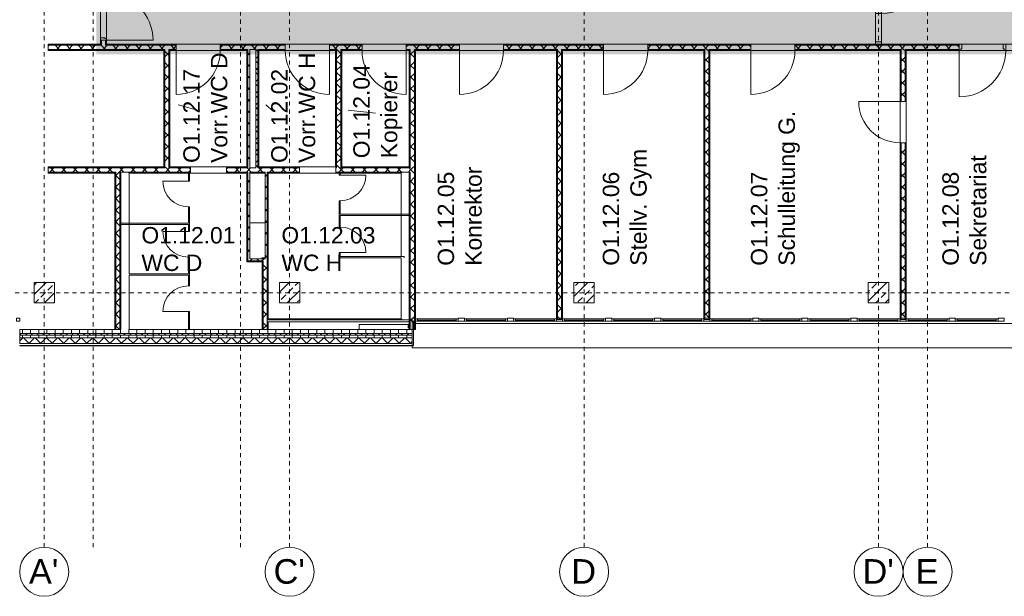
# Model space of a CAD drawing. Header units: metres. Extents: x -52 to 123, y -78 to 33.
# Tile 11 of 114: x 27 to 51, y -65 to -51. Entities that reach past the tile are written whole.
import ezdxf

# ---------------------------------------------------------------- set-up
doc = ezdxf.new("R2010")
doc.units = ezdxf.units.M
doc.linetypes.add('Rasterlinie', pattern=[0.019, 0.01, -0.003, 0.003, -0.003])
doc.linetypes.add('Über Schnittebene 1', pattern=[0.001, 0, -0.001])
for name, color, linetype, lineweight in [('A_Detailelemente', 7, 'Continuous', 9), ('A_Fassadenelemente', 7, 'Continuous', 9), ('A_Fassadenpfosten', 7, 'Continuous', 9), ('A_Fenster', 7, 'Continuous', 9), ('A_Geschossdecken', 7, 'Continuous', 9), ('A_Linien_Ausserhalb des Bereichs', 7, 'Continuous', 9), ('A_Raster', 7, 'Continuous', 9), ('A_Räume_Beschriftung', 7, 'Continuous', 9), ('A_Tragwerksstützen_Stahlbeton', 7, 'Continuous', 9), ('A_Türen', 7, 'Continuous', 9), ('A_Türen_Rahmen', 7, 'Continuous', 9), ('A_Wände', 7, 'Continuous', 9), ('A_Wände_Schraffur', 7, 'Continuous', 18)]:
    doc.layers.add(name, color=color, linetype=linetype, lineweight=lineweight)
doc.styles.add('Arial', font='arial.ttf', dxfattribs={"height": 0.6})
doc.styles.add('Arial_B', font='txt', dxfattribs={"height": 0.4})
pattern_1 = [(45, (1.421, 2.104), (-0.2283955, 0.2283955), []), (45, (1.649, 2.104), (-0.2283955, 0.2283955), [0.161, -0.081])]
pattern_2 = [(0, (1.421, 2.104), (0, 0.2), []), (90, (1.421, 2.104), (-0.2, 0), [])]
pattern_3 = [(45, (1.421, 2.104), (-0.14142136, 0.14142136), []), (135, (1.421, 2.104), (-0.14142136, -0.14142136), [])]

# ---------------------------------------------------------------- blocks, each defined once
blk = doc.blocks.new('Pfosten rechteckig - 75x75_Recht-1433897-BS_Übersicht_O1_BRANDSCHUTZ')
at = {"layer": 'A_Fassadenpfosten'}
for p, q in [((0, 0.06), (-0.075, 0.06)), ((-0.075, 0.06), (-0.075, -0.015)), ((0, 0.06), (0, -0.015)), ((-0.075, -0.015), (0, -0.015))]:
    blk.add_line(p, q, dxfattribs=at)
blk = doc.blocks.new('GSH_Fassade_Fenster_1flg - GSH_Fassade_Fenster_1flg-5999952-BS_Übersicht_O1_BRANDSCHUTZ')
at = {"layer": 'A_Fassadenelemente'}
for p, q in [((-0.525, 0.015), (-0.475, 0.015)), ((-0.525, -0.045), (-0.525, 0.015)), ((-0.475, 0.015), (0.475, 0.015)), ((-0.475, -0.045), (-0.475, 0.015)), ((0.525, 0.015), (0.475, 0.015)), ((0.475, -0.045), (0.475, 0.015)), ((0.525, -0.045), (0.525, 0.015)), ((-0.525, -0.045), (-0.475, -0.045)), ((0.475, -0.015), (-0.475, -0.015)), ((0.475, -0.045), (-0.475, -0.045)), ((0.525, -0.045), (0.475, -0.045))]:
    blk.add_line(p, q, dxfattribs=at)
blk = doc.blocks.new('Pfosten rechteckig - 150x75-1310572-BS_Übersicht_O1_BRANDSCHUTZ')
at = {"layer": 'A_Fassadenpfosten'}
for p, q in [((0.075, 0.06), (-0.075, 0.06)), ((-0.075, 0.06), (-0.075, -0.015)), ((0.075, 0.06), (0.075, -0.015)), ((-0.075, -0.015), (0.075, -0.015))]:
    blk.add_line(p, q, dxfattribs=at)
blk = doc.blocks.new('Pfosten rechteckig - 75x75_Links-2722237-BS_Übersicht_O1_BRANDSCHUTZ')
at = {"layer": 'A_Fassadenpfosten'}
for p, q in [((0, 0.06), (-0.075, 0.06)), ((-0.075, 0.06), (-0.075, -0.015)), ((0, 0.06), (0, -0.015)), ((-0.075, -0.015), (0, -0.015))]:
    blk.add_line(p, q, dxfattribs=at)
blk = doc.blocks.new('GSH_Fassade_Fenster_1flg - GSH_Fassade_Fenster_1flg-5999990-BS_Übersicht_O1_BRANDSCHUTZ')
at = {"layer": 'A_Fassadenelemente'}
for p, q in [((-0.525, 0.015), (-0.475, 0.015)), ((-0.525, -0.045), (-0.525, 0.015)), ((-0.475, 0.015), (0.475, 0.015)), ((-0.475, -0.045), (-0.475, 0.015)), ((0.525, 0.015), (0.475, 0.015)), ((0.475, -0.045), (0.475, 0.015)), ((0.525, -0.045), (0.525, 0.015)), ((-0.525, -0.045), (-0.475, -0.045)), ((0.475, -0.015), (-0.475, -0.015)), ((0.475, -0.045), (-0.475, -0.045)), ((0.525, -0.045), (0.475, -0.045))]:
    blk.add_line(p, q, dxfattribs=at)
blk = doc.blocks.new('GSH_Tuer_I_1flg_SZ_OL_SL - 1800_1135x3000_2135_Voll-6395427-BS_Übersicht_O1_BRANDSCHUTZ')
at = {"layer": 'A_Türen'}
for p, q in [((0.9, 1.224), (0.9, 0.089)), ((-0.235, 0.089), (-0.9, 0.089))]:
    blk.add_line(p, q, dxfattribs=at)
at = {"layer": 'A_Türen', "linetype": 'Über Schnittebene 1'}
for p, q in [((-0.9, 0.089), (0.9, 0.089)), ((0.9, -0.061), (-0.9, -0.061))]:
    blk.add_line(p, q, dxfattribs=at)
at = {"layer": 'A_Türen'}
blk.add_arc((0.9, 0.089), 1.135, 90, 180, dxfattribs=at)
at = {"layer": 'A_Türen_Rahmen'}
for p, q in [((-0.84, 0.089), (-0.9, 0.089)), ((-0.84, -0.061), (-0.84, 0.089)), ((-0.235, 0.089), (-0.84, 0.089)), ((-0.195, 0.089), (-0.235, 0.089)), ((-0.235, 0.089), (-0.235, -0.061)), ((-0.195, 0.049), (-0.195, 0.089)), ((-0.175, 0.049), (-0.195, 0.049)), ((-0.175, -0.061), (-0.175, 0.049)), ((0.86, 0.049), (0.84, 0.049)), ((0.84, 0.049), (0.84, -0.061)), ((0.9, 0.089), (0.86, 0.089)), ((0.86, 0.089), (0.86, 0.049)), ((-0.9, -0.061), (-0.84, -0.061)), ((-0.84, -0.061), (-0.235, -0.061)), ((-0.235, -0.061), (-0.175, -0.061)), ((0.84, -0.061), (0.9, -0.061))]:
    blk.add_line(p, q, dxfattribs=at)
blk = doc.blocks.new('GSH_Tuer_I_1flg_SZ_OL_SL - 1800_1135x3000_2135_Voll-6395260-BS_Übersicht_O1_BRANDSCHUTZ')
at = {"layer": 'A_Türen'}
for p, q in [((0.9, 1.224), (0.9, 0.089)), ((-0.235, 0.089), (-0.9, 0.089))]:
    blk.add_line(p, q, dxfattribs=at)
at = {"layer": 'A_Türen', "linetype": 'Über Schnittebene 1'}
for p, q in [((-0.9, 0.089), (0.9, 0.089)), ((0.9, -0.061), (-0.9, -0.061))]:
    blk.add_line(p, q, dxfattribs=at)
at = {"layer": 'A_Türen'}
blk.add_arc((0.9, 0.089), 1.135, 90, 180, dxfattribs=at)
at = {"layer": 'A_Türen_Rahmen'}
for p, q in [((-0.84, 0.089), (-0.9, 0.089)), ((-0.84, -0.061), (-0.84, 0.089)), ((-0.235, 0.089), (-0.84, 0.089)), ((-0.195, 0.089), (-0.235, 0.089)), ((-0.235, 0.089), (-0.235, -0.061)), ((-0.195, 0.049), (-0.195, 0.089)), ((-0.175, 0.049), (-0.195, 0.049)), ((-0.175, -0.061), (-0.175, 0.049)), ((0.86, 0.049), (0.84, 0.049)), ((0.84, 0.049), (0.84, -0.061)), ((0.9, 0.089), (0.86, 0.089)), ((0.86, 0.089), (0.86, 0.049)), ((-0.9, -0.061), (-0.84, -0.061)), ((-0.84, -0.061), (-0.235, -0.061)), ((-0.235, -0.061), (-0.175, -0.061)), ((0.84, -0.061), (0.9, -0.061))]:
    blk.add_line(p, q, dxfattribs=at)
blk = doc.blocks.new('GSH_Tuer_I_1flg_SZ_OL - 1080x3000_2135_Voll-6395013-BS_Übersicht_O1_BRANDSCHUTZ')
at = {"layer": 'A_Türen'}
blk.add_line((0.54, 1.169), (0.54, 0.089), dxfattribs=at)
at = {"layer": 'A_Türen', "linetype": 'Über Schnittebene 1'}
for p, q in [((-0.54, 0.089), (0.54, 0.089)), ((-0.54, -0.061), (0.48, -0.061))]:
    blk.add_line(p, q, dxfattribs=at)
at = {"layer": 'A_Türen'}
blk.add_arc((0.54, 0.089), 1.08, 90, 180, dxfattribs=at)
blk = doc.blocks.new('GSH_Tuer_I_1flg_SZ_OL - 1080x3000_2135_Voll-6395009-BS_Übersicht_O1_BRANDSCHUTZ')
at = {"layer": 'A_Türen', "linetype": 'Über Schnittebene 1'}
for p, q in [((-0.54, 0.061), (0.48, 0.061)), ((-0.54, -0.089), (0.54, -0.089))]:
    blk.add_line(p, q, dxfattribs=at)
at = {"layer": 'A_Türen'}
blk.add_line((0.54, -1.169), (0.54, -0.089), dxfattribs=at)
blk.add_arc((0.54, -0.089), 1.08, 180, 270, dxfattribs=at)
blk = doc.blocks.new('GSH_Tuer_I_1flg_SZ - 1010x2135_Voll-4209508-BS_Übersicht_O1_BRANDSCHUTZ')
at = {"layer": 'A_Türen'}
blk.add_line((0.505, 1.099), (0.505, 0.089), dxfattribs=at)
at = {"layer": 'A_Türen', "linetype": 'Über Schnittebene 1'}
for p, q in [((-0.505, 0.089), (0.505, 0.089)), ((-0.505, -0.061), (0.505, -0.061))]:
    blk.add_line(p, q, dxfattribs=at)
at = {"layer": 'A_Türen'}
blk.add_arc((0.505, 0.089), 1.01, 90, 180, dxfattribs=at)
blk = doc.blocks.new('GSH_Tuer_I_1flg_SZ_OL_SL - 2075_1320x3010_2135_Voll-6392379-BS_Übersicht_O1_BRANDSCHUTZ')
at = {"layer": 'A_Türen', "linetype": 'Über Schnittebene 1'}
for p, q in [((1.037, 0.061), (-1.038, 0.061)), ((-1.038, -0.089), (1.037, -0.089))]:
    blk.add_line(p, q, dxfattribs=at)
at = {"layer": 'A_Türen'}
for p, q in [((-0.283, -0.089), (-1.038, -0.089)), ((1.037, -1.409), (1.037, -0.089))]:
    blk.add_line(p, q, dxfattribs=at)
blk.add_arc((1.037, -0.089), 1.32, 180, 270, dxfattribs=at)
at = {"layer": 'A_Türen_Rahmen'}
for p, q in [((-1.038, 0.061), (-0.978, 0.061)), ((-0.978, 0.061), (-0.978, -0.089)), ((-0.978, 0.061), (-0.283, 0.061)), ((-0.283, 0.061), (-0.223, 0.061)), ((-0.283, -0.089), (-0.283, 0.061)), ((-0.223, 0.061), (-0.223, -0.049)), ((0.977, 0.061), (1.037, 0.061)), ((0.977, -0.049), (0.977, 0.061)), ((-0.978, -0.089), (-1.038, -0.089)), ((-0.283, -0.089), (-0.978, -0.089)), ((-0.243, -0.089), (-0.283, -0.089)), ((-0.243, -0.049), (-0.243, -0.089)), ((-0.223, -0.049), (-0.243, -0.049)), ((0.997, -0.049), (0.977, -0.049)), ((0.997, -0.089), (0.997, -0.049)), ((1.037, -0.089), (0.997, -0.089))]:
    blk.add_line(p, q, dxfattribs=at)
blk = doc.blocks.new('IPRO_Tuer_I_WC - 625x2000-3642981-BS_Übersicht_O1_BRANDSCHUTZ')
at = {"layer": 'A_Türen'}
blk.add_line((0.312, 0.029), (0.312, 0.654), dxfattribs=at)
blk.add_arc((0.312, 0.029), 0.625, 90, 180, dxfattribs=at)
blk = doc.blocks.new('IPRO_Tuer_I_WC - 625x2000-3642983-BS_Übersicht_O1_BRANDSCHUTZ')
at = {"layer": 'A_Türen'}
blk.add_line((0.312, -0.029), (0.312, -0.654), dxfattribs=at)
blk.add_arc((0.312, -0.029), 0.625, 180, 270, dxfattribs=at)
blk = doc.blocks.new('IPRO_Tueroeffnung - 885x2135-4139940-BS_Übersicht_O1_BRANDSCHUTZ')
at = {"layer": 'A_Türen', "linetype": 'Über Schnittebene 1'}
for p, q in [((-0.443, 0.089), (0.442, 0.089)), ((0.442, -0.061), (-0.443, -0.061))]:
    blk.add_line(p, q, dxfattribs=at)
blk = doc.blocks.new('Systemelement - GSH_Fassadenelement_169-169-169-6671684-BS_Übersicht_O1_BRANDSCHUTZ')
at = {"layer": 'A_Fassadenelemente'}
for p, q in [((-0.6, 0.06), (0.6, 0.06)), ((-0.6, 0.052), (-0.6, 0.06)), ((0.6, 0.052), (-0.6, 0.052)), ((0.6, 0.052), (0.6, 0.06))]:
    blk.add_line(p, q, dxfattribs=at)
blk = doc.blocks.new('Fensterbank1 - Fensterbank-6073046-BS_Übersicht_O1_BRANDSCHUTZ')
at = {"layer": 'A_Fenster'}
for p, q in [((74.126, -58.648), (37.031, -58.648)), ((36.956, -59.237), (36.956, -59.197)), ((36.956, -59.241), (36.956, -59.237)), ((36.956, -59.241), (74.156, -59.241))]:
    blk.add_line(p, q, dxfattribs=at)
blk = doc.blocks.new('Metal_Verkleidung - Metal_Verkleidung-6154593-BS_Übersicht_O1_BRANDSCHUTZ')
at = {"layer": 'A_Wände', "lineweight": 18}
for p, q in [((36.956, -59.197), (36.956, -58.597)), ((36.956, -58.597), (36.986, -58.597)), ((36.986, -58.597), (36.986, -59.197)), ((36.956, -59.197), (36.986, -59.197))]:
    blk.add_line(p, q, dxfattribs=at)
blk = doc.blocks.new('Raster - 3_0mm_mit Kreis-376402-BS_Übersicht_O1_BRANDSCHUTZ')
at = {"layer": 'A_Raster'}
blk.add_circle((0, 0), 0.003, dxfattribs=at)

msp = doc.modelspace()

# ---------------------------------------------------------------- hatches: boundary and pattern name
at = {"layer": 'A_Detailelemente', "true_color": 0xebdb14}
msp.add_hatch(color=40, dxfattribs=at).paths.add_polyline_path([(61.006, -52.072), (82.581, -52.072), (82.581, -51.822), (29.481, -51.822), (29.481, -41.357), (29.581, -41.357), (29.581, -41.277), (28.706, -41.277), (28.706, -40.447), (20.232, -40.447), (20.232, -40.647), (28.526, -40.647), (28.526, -41.457), (29.231, -41.457), (29.231, -52.072), (61.006, -52.072)], flags=0)
at = {"layer": 'A_Detailelemente', "true_color": 0xc2e2c4}
msp.add_hatch(color=254, dxfattribs=at).paths.add_polyline_path([(65.631, -51.822), (82.581, -51.822), (82.581, -49.572), (74.506, -49.572), (74.504, -41.357), (70.581, -41.357), (70.581, -49.572), (32.131, -49.572), (32.131, -41.357), (29.481, -41.357), (29.481, -51.822), (65.011, -51.822)], flags=0)
at = {"layer": 'A_Tragwerksstützen_Stahlbeton'}
h = msp.add_hatch(dxfattribs=at)
h.set_pattern_fill('FP_3', color=256, style=0, pattern_type=2)
h.set_pattern_definition(pattern_1)
h.paths.add_polyline_path([(28.206, -58.147), (28.206, -57.647), (27.706, -57.647), (27.706, -58.147)], flags=0)
h = msp.add_hatch(dxfattribs=at)
h.set_pattern_fill('FP_3', color=256, style=0, pattern_type=2)
h.set_pattern_definition(pattern_1)
h.paths.add_polyline_path([(34.206, -58.147), (34.206, -57.647), (33.706, -57.647), (33.706, -58.147)], flags=0)
h = msp.add_hatch(dxfattribs=at)
h.set_pattern_fill('FP_3', color=256, style=0, pattern_type=2)
h.set_pattern_definition(pattern_1)
h.paths.add_polyline_path([(41.406, -58.147), (41.406, -57.647), (40.906, -57.647), (40.906, -58.147)], flags=0)
h = msp.add_hatch(dxfattribs=at)
h.set_pattern_fill('FP_3', color=256, style=0, pattern_type=2)
h.set_pattern_definition(pattern_1)
h.paths.add_polyline_path([(48.606, -58.147), (48.606, -57.647), (48.106, -57.647), (48.106, -58.147)], flags=0)
at = {"layer": 'A_Wände_Schraffur', "lineweight": 9}
h = msp.add_hatch(dxfattribs=at)
h.set_pattern_fill('FP_2', color=256, style=0, pattern_type=2)
h.set_pattern_definition(pattern_3)
h.paths.add_polyline_path([(29.444, -51.847), (29.456, -51.847), (29.456, -51.722), (29.356, -51.723), (29.356, -51.847)], flags=0)
h.paths.add_polyline_path([(29.356, -49.922), (29.456, -49.922), (29.456, -41.307), (29.356, -41.307), (29.356, -49.856)], flags=0)
h = msp.add_hatch(dxfattribs=at)
h.set_pattern_fill('FP_2', color=256, style=0, pattern_type=2)
h.set_pattern_definition(pattern_3)
h.paths.add_polyline_path([(54.039, -51.947), (55.201, -51.947), (55.201, -51.847), (52.131, -51.847), (52.131, -51.947), (53.806, -51.947)], flags=0)
h.paths.add_polyline_path([(82.581, -51.947), (82.581, -51.847), (78.711, -51.847), (78.711, -51.947), (82.079, -51.947)], flags=0)
h.paths.add_polyline_path([(29.231, -51.947), (31.181, -51.947), (31.181, -51.847), (28.056, -51.847), (28.056, -51.947), (29.047, -51.947)], flags=0)
h.paths.add_polyline_path([(77.631, -51.947), (77.631, -51.847), (75.481, -51.847), (75.481, -51.947), (77.203, -51.947)], flags=0)
h.paths.add_polyline_path([(32.261, -51.947), (33.851, -51.947), (33.851, -51.847), (32.261, -51.847), (32.261, -51.901)], flags=0)
h.paths.add_polyline_path([(73.556, -51.947), (74.401, -51.947), (74.401, -51.847), (72.211, -51.847), (72.211, -51.947), (73.545, -51.947)], flags=0)
h.paths.add_polyline_path([(34.931, -51.947), (35.726, -51.947), (35.726, -51.847), (34.931, -51.847), (34.931, -51.937)], flags=0)
h.paths.add_polyline_path([(36.806, -51.947), (38.106, -51.947), (38.106, -51.847), (36.806, -51.847), (36.806, -51.901)], flags=0)
h.paths.add_polyline_path([(39.186, -51.947), (41.631, -51.947), (41.631, -51.847), (39.186, -51.847), (39.186, -51.912)], flags=0)
h.paths.add_polyline_path([(71.107, -51.947), (71.131, -51.947), (71.131, -51.847), (69.981, -51.847), (69.981, -51.947), (70.631, -51.947)], flags=0)
h.paths.add_polyline_path([(68.901, -51.947), (68.901, -51.847), (66.711, -51.847), (66.711, -51.947), (68.669, -51.947)], flags=0)
h.paths.add_polyline_path([(42.711, -51.947), (45.231, -51.947), (45.231, -51.847), (42.711, -51.847), (42.711, -51.916)], flags=0)
h.paths.add_polyline_path([(65.631, -51.947), (65.631, -51.847), (63.111, -51.847), (63.111, -51.947), (65.011, -51.947)], flags=0)
h.paths.add_polyline_path([(62.031, -51.947), (62.031, -51.847), (59.511, -51.847), (59.511, -51.947), (61.354, -51.947)], flags=0)
h.paths.add_polyline_path([(46.311, -51.947), (50.331, -51.947), (50.331, -51.847), (46.311, -51.847), (46.311, -51.93)], flags=0)
h.paths.add_polyline_path([(58.431, -51.947), (58.431, -51.847), (56.281, -51.847), (56.281, -51.947), (57.697, -51.947)], flags=0)
h = msp.add_hatch(dxfattribs=at)
h.set_pattern_fill('FP_2', color=256, style=0, pattern_type=2)
h.set_pattern_definition(pattern_3)
h.paths.add_polyline_path([(30.906, -54.847), (31.006, -54.847), (31.006, -51.947), (30.906, -51.947), (30.906, -54.834)], flags=0)
h = msp.add_hatch(dxfattribs=at)
h.set_pattern_fill('FP_2', color=256, style=0, pattern_type=2)
h.set_pattern_definition(pattern_3)
h.paths.add_polyline_path([(32.981, -54.847), (32.981, -51.947), (32.931, -51.947), (32.931, -54.847)], flags=0)
h = msp.add_hatch(dxfattribs=at)
h.set_pattern_fill('FP_2', color=256, style=0, pattern_type=2)
h.set_pattern_definition(pattern_3)
h.paths.add_polyline_path([(33.131, -54.847), (33.181, -54.847), (33.181, -51.947), (33.131, -51.947), (33.131, -54.825)], flags=0)
h = msp.add_hatch(dxfattribs=at)
h.set_pattern_fill('FP_2', color=256, style=0, pattern_type=2)
h.set_pattern_definition(pattern_3)
h.paths.add_polyline_path([(35.106, -54.847), (35.206, -54.847), (35.206, -51.947), (35.106, -51.947), (35.106, -54.834)], flags=0)
h = msp.add_hatch(dxfattribs=at)
h.set_pattern_fill('FP_2', color=256, style=0, pattern_type=2)
h.set_pattern_definition(pattern_3)
h.paths.add_polyline_path([(36.906, -54.847), (37.006, -54.847), (37.006, -51.947), (36.906, -51.947), (36.906, -54.834)], flags=0)
h = msp.add_hatch(dxfattribs=at)
h.set_pattern_fill('FP_2', color=256, style=0, pattern_type=2)
h.set_pattern_definition(pattern_3)
h.paths.add_polyline_path([(40.546, -58.554), (40.606, -58.554), (40.606, -51.947), (40.506, -51.947), (40.506, -58.554), (40.543, -58.554)], flags=0)
h = msp.add_hatch(dxfattribs=at)
h.set_pattern_fill('FP_2', color=256, style=0, pattern_type=2)
h.set_pattern_definition(pattern_3)
h.paths.add_polyline_path([(44.106, -58.554), (44.206, -58.554), (44.206, -51.947), (44.106, -51.947), (44.106, -58.432)], flags=0)
h = msp.add_hatch(dxfattribs=at)
h.set_pattern_fill('FP_2', color=256, style=0, pattern_type=2)
h.set_pattern_definition(pattern_3)
h.paths.add_polyline_path([(49.006, -58.554), (49.006, -54.232), (48.906, -54.232), (48.906, -58.554)], flags=0)
h.paths.add_polyline_path([(48.906, -53.222), (49.006, -53.222), (49.006, -51.947), (48.906, -51.947), (48.906, -52.542)], flags=0)
h = msp.add_hatch(dxfattribs=at)
h.set_pattern_fill('FP_2', color=256, style=0, pattern_type=2)
h.set_pattern_definition(pattern_3)
h.paths.add_polyline_path([(35.236, -54.947), (35.236, -54.847), (35.086, -54.847), (35.086, -54.947)], flags=0)
h.paths.add_polyline_path([(32.906, -54.947), (34.201, -54.947), (34.201, -54.847), (32.416, -54.847), (32.416, -54.947), (32.571, -54.947)], flags=0)
h.paths.add_polyline_path([(31.531, -54.947), (31.531, -54.847), (28.056, -54.847), (28.056, -54.947), (30.876, -54.947)], flags=0)
h = msp.add_hatch(dxfattribs=at)
h.set_pattern_fill('FP_2', color=256, style=0, pattern_type=2)
h.set_pattern_definition(pattern_3)
h.paths.add_polyline_path([(36.906, -54.947), (36.906, -54.847), (35.236, -54.847), (35.236, -54.947), (36.898, -54.947)], flags=0)
h = msp.add_hatch(dxfattribs=at)
h.set_pattern_fill('FP_2', color=256, style=0, pattern_type=2)
h.set_pattern_definition(pattern_3)
h.paths.add_polyline_path([(36.906, -58.797), (37.006, -58.797), (37.005, -54.847), (36.906, -54.847), (36.906, -58.775)], flags=0)
h = msp.add_hatch(dxfattribs=at)
h.set_pattern_fill('FP_2', color=256, style=0, pattern_type=2)
h.set_pattern_definition(pattern_3)
h.paths.add_polyline_path([(29.806, -58.797), (29.806, -54.947), (29.706, -54.947), (29.706, -58.797)], flags=0)
h = msp.add_hatch(dxfattribs=at)
h.set_pattern_fill('FP_2', color=256, style=0, pattern_type=2)
h.set_pattern_definition(pattern_3)
h.paths.add_polyline_path([(32.931, -57.067), (32.981, -57.067), (32.981, -54.947), (32.931, -54.947), (32.931, -56.602)], flags=0)
h = msp.add_hatch(dxfattribs=at)
h.set_pattern_fill('FP_2', color=256, style=0, pattern_type=2)
h.set_pattern_definition(pattern_3)
h.paths.add_polyline_path([(33.376, -57.067), (33.406, -57.067), (33.406, -54.947), (33.356, -54.947), (33.356, -57.067)], flags=0)
h = msp.add_hatch(dxfattribs=at)
h.set_pattern_fill('FP_2', color=256, style=0, pattern_type=2)
h.set_pattern_definition(pattern_3)
h.paths.add_polyline_path([(33.356, -57.117), (33.406, -57.117), (33.405, -57.067), (32.931, -57.067), (32.931, -57.117), (33.314, -57.117)], flags=0)
h = msp.add_hatch(dxfattribs=at)
h.set_pattern_fill('FP_2', color=256, style=0, pattern_type=2)
h.set_pattern_definition(pattern_3)
h.paths.add_polyline_path([(33.314, -58.797), (33.406, -58.797), (33.406, -57.117), (33.306, -57.117), (33.306, -58.797)], flags=0)
h = msp.add_hatch(dxfattribs=at)
h.set_pattern_fill('FP_1', color=256, style=0, pattern_type=2)
h.set_pattern_definition(pattern_2)
h.paths.add_polyline_path([(82.689, -58.897), (82.956, -58.897), (82.956, -58.797), (74.156, -58.797), (74.156, -58.897), (82.656, -58.897)], flags=0)
h.paths.add_polyline_path([(36.956, -58.897), (36.956, -58.797), (27.356, -58.797), (27.356, -58.897), (36.362, -58.897)], flags=0)
h = msp.add_hatch(dxfattribs=at)
h.set_pattern_fill('FP_2', color=256, style=0, pattern_type=2)
h.set_pattern_definition(pattern_3)
h.paths.add_polyline_path([(82.856, -58.937), (82.996, -58.937), (82.996, -58.897), (74.156, -58.897), (74.156, -58.937), (82.689, -58.937)], flags=0)
h.paths.add_polyline_path([(36.956, -58.937), (36.956, -58.897), (27.356, -58.897), (27.356, -58.937), (36.362, -58.937)], flags=0)
h = msp.add_hatch(dxfattribs=at)
h.set_pattern_fill('FP_1', color=256, style=0, pattern_type=2)
h.set_pattern_definition(pattern_2)
h.paths.add_polyline_path([(82.856, -58.997), (83.056, -58.997), (83.056, -58.937), (74.156, -58.937), (74.156, -58.997), (82.689, -58.997)], flags=0)
h.paths.add_polyline_path([(36.956, -58.997), (36.956, -58.937), (27.356, -58.937), (27.356, -58.997), (36.362, -58.997)], flags=0)
h = msp.add_hatch(dxfattribs=at)
h.set_pattern_fill('FP_2', color=256, style=0, pattern_type=2)
h.set_pattern_definition(pattern_3)
h.paths.add_polyline_path([(74.156, -59.137), (83.196, -59.137), (83.196, -58.997), (74.156, -58.997), (74.156, -59.132)], flags=0)
h.paths.add_polyline_path([(36.956, -59.137), (36.956, -58.997), (27.356, -58.997), (27.356, -59.137), (34.533, -59.137)], flags=0)

# ---------------------------------------------------------------- linework, layer by layer
at = {"layer": 'A_Geschossdecken'}
for p, q in [((29.481, -49.922), (29.481, -51.722)), ((29.331, -51.662), (29.331, -50.647)), ((31.181, -51.822), (32.261, -51.822)), ((32.261, -51.972), (31.181, -51.972)), ((33.851, -51.822), (34.931, -51.822)), ((34.931, -51.972), (33.851, -51.972)), ((35.726, -51.822), (36.806, -51.822)), ((36.806, -51.972), (35.726, -51.972)), ((38.106, -51.822), (39.186, -51.822)), ((39.186, -51.972), (38.106, -51.972)), ((41.631, -51.822), (42.711, -51.822)), ((42.711, -51.972), (41.631, -51.972)), ((45.231, -51.822), (46.311, -51.822)), ((46.311, -51.972), (45.231, -51.972)), ((51.426, -51.972), (50.371, -51.972)), ((50.391, -51.822), (51.406, -51.822)), ((48.881, -54.232), (48.881, -53.222)), ((49.031, -53.222), (49.031, -54.232)), ((31.531, -54.822), (32.416, -54.822)), ((34.201, -54.822), (35.081, -54.822)), ((32.416, -54.972), (31.531, -54.972)), ((35.086, -54.972), (34.201, -54.972)), ((32.981, -56.187), (33.356, -56.187)), ((35.656, -58.797), (35.656, -58.672)), ((35.656, -58.672), (36.881, -58.672)), ((36.856, -58.757), (36.856, -58.672)), ((36.881, -58.757), (36.856, -58.757))]:
    msp.add_line(p, q, dxfattribs=at)
at = {"layer": 'A_Linien_Ausserhalb des Bereichs'}
for p, q in [((33.286, -57.042), (33.276, -57.042)), ((33.276, -57.042), (33.276, -57.067)), ((33.286, -57.067), (33.286, -57.042)), ((33.356, -57.042), (33.286, -57.042))]:
    msp.add_line(p, q, dxfattribs=at)
at = {"layer": 'A_Raster', "linetype": 'Rasterlinie'}
for p, q in [((27.956, -64.12), (27.956, 31.557)), ((29.156, -64.12), (29.156, 31.557)), ((32.756, -64.12), (32.756, 31.557)), ((33.956, -64.12), (33.956, 31.557)), ((41.156, -64.12), (41.156, 31.557)), ((48.356, -64.12), (48.356, 31.557)), ((49.556, -64.12), (49.556, 31.557)), ((9.846, -57.897), (94.587, -57.897))]:
    msp.add_line(p, q, dxfattribs=at)
at = {"layer": 'A_Räume_Beschriftung'}
for p, q in [((31.763, -53.448), (31.228, -53.303)), ((33.563, -53.466), (33.376, -53.303)), ((36.059, -53.507), (35.384, -53.432))]:
    msp.add_line(p, q, dxfattribs=at)
at = {"layer": 'A_Tragwerksstützen_Stahlbeton', "lineweight": 18}
for p, q in [((27.706, -58.147), (27.706, -57.647)), ((27.706, -57.647), (28.206, -57.647)), ((28.206, -58.147), (28.206, -57.647)), ((33.706, -58.147), (33.706, -57.647)), ((33.706, -57.647), (34.206, -57.647)), ((34.206, -58.147), (34.206, -57.647)), ((40.906, -58.147), (40.906, -57.647)), ((40.906, -57.647), (41.406, -57.647)), ((41.406, -58.147), (41.406, -57.647)), ((48.106, -58.147), (48.106, -57.647)), ((48.106, -57.647), (48.606, -57.647)), ((48.606, -58.147), (48.606, -57.647)), ((28.206, -58.147), (27.706, -58.147)), ((34.206, -58.147), (33.706, -58.147)), ((41.406, -58.147), (40.906, -58.147)), ((48.606, -58.147), (48.106, -58.147))]:
    msp.add_line(p, q, dxfattribs=at)
at = {"layer": 'A_Wände', "lineweight": 18}
for p, q in [((29.331, -51.722), (29.331, -51.822)), ((29.331, -51.722), (29.481, -51.722)), ((29.481, -51.822), (29.481, -51.722)), ((28.056, -51.822), (29.331, -51.822)), ((28.056, -51.822), (28.056, -51.972)), ((28.056, -51.972), (30.881, -51.972)), ((29.481, -51.822), (31.181, -51.822)), ((30.881, -54.822), (30.881, -51.972)), ((31.031, -51.972), (31.181, -51.972)), ((31.031, -51.972), (31.031, -54.822)), ((31.181, -51.822), (31.181, -51.972)), ((33.851, -51.822), (32.261, -51.822)), ((32.261, -51.822), (32.261, -51.972)), ((32.261, -51.972), (32.906, -51.972)), ((32.906, -54.822), (32.906, -51.972)), ((33.206, -51.972), (33.851, -51.972)), ((33.206, -51.972), (33.206, -54.822)), ((33.851, -51.822), (33.851, -51.972)), ((35.726, -51.822), (34.931, -51.822)), ((34.931, -51.822), (34.931, -51.972)), ((34.931, -51.972), (35.081, -51.972)), ((35.081, -54.822), (35.081, -51.972)), ((35.231, -51.972), (35.726, -51.972)), ((35.231, -51.972), (35.231, -54.822)), ((35.726, -51.822), (35.726, -51.972)), ((38.106, -51.822), (36.806, -51.822)), ((36.806, -51.822), (36.806, -51.972)), ((36.806, -51.972), (36.881, -51.972)), ((36.881, -54.822), (36.881, -51.972)), ((37.031, -51.972), (38.106, -51.972)), ((37.031, -51.972), (37.031, -58.797)), ((38.106, -51.822), (38.106, -51.972)), ((41.631, -51.822), (39.186, -51.822)), ((39.186, -51.822), (39.186, -51.972)), ((39.186, -51.972), (40.481, -51.972)), ((40.481, -58.554), (40.481, -51.972)), ((40.631, -51.972), (41.631, -51.972)), ((40.631, -51.972), (40.631, -58.554)), ((41.631, -51.822), (41.631, -51.972)), ((45.231, -51.822), (42.711, -51.822)), ((42.711, -51.822), (42.711, -51.972)), ((42.711, -51.972), (44.081, -51.972)), ((44.081, -58.554), (44.081, -51.972)), ((44.231, -51.972), (45.231, -51.972)), ((44.231, -51.972), (44.231, -58.554)), ((45.231, -51.822), (45.231, -51.972)), ((50.331, -51.822), (46.311, -51.822)), ((46.311, -51.822), (46.311, -51.972)), ((46.311, -51.972), (48.881, -51.972)), ((48.881, -51.972), (48.881, -53.222)), ((49.031, -51.972), (50.331, -51.972)), ((49.031, -53.222), (49.031, -51.972)), ((50.331, -51.822), (50.331, -51.972)), ((48.881, -53.222), (49.031, -53.222)), ((48.881, -58.554), (48.881, -54.232)), ((48.881, -54.232), (49.031, -54.232)), ((49.031, -58.554), (49.031, -54.232)), ((28.056, -54.822), (30.881, -54.822)), ((28.056, -54.822), (28.056, -54.972)), ((31.031, -54.822), (31.531, -54.822)), ((31.531, -54.822), (31.531, -54.972)), ((32.906, -54.822), (32.416, -54.822)), ((32.416, -54.822), (32.416, -54.972)), ((34.201, -54.822), (33.206, -54.822)), ((34.201, -54.822), (34.201, -54.972)), ((35.081, -54.822), (35.086, -54.822)), ((35.086, -54.822), (35.086, -54.972)), ((35.231, -54.822), (36.881, -54.822)), ((28.056, -54.972), (29.681, -54.972)), ((29.681, -58.797), (29.681, -54.972)), ((29.831, -54.972), (29.831, -58.797)), ((30.031, -54.972), (31.531, -54.972)), ((31.481, -54.972), (31.481, -55.172)), ((31.511, -54.972), (31.511, -55.172)), ((32.416, -54.972), (32.906, -54.972)), ((32.906, -57.142), (32.906, -54.972)), ((32.981, -54.972), (33.356, -54.972)), ((32.981, -54.972), (32.981, -57.067)), ((33.356, -57.067), (33.356, -54.972)), ((33.431, -54.972), (33.431, -58.537)), ((33.431, -54.972), (34.201, -54.972)), ((36.681, -54.972), (35.086, -54.972)), ((35.166, -54.972), (35.166, -55.022)), ((35.166, -55.022), (35.196, -55.022)), ((35.196, -54.972), (35.196, -55.022)), ((36.881, -58.797), (36.881, -54.972)), ((31.481, -55.172), (31.511, -55.172)), ((31.481, -55.797), (31.481, -56.197)), ((31.481, -55.797), (31.511, -55.797)), ((31.511, -55.797), (31.511, -56.402)), ((35.166, -55.647), (35.166, -56.292)), ((35.166, -55.647), (35.196, -55.647)), ((35.196, -55.647), (35.196, -55.977)), ((35.196, -55.977), (36.881, -55.977)), ((35.196, -56.007), (35.196, -56.292)), ((36.881, -56.007), (35.196, -56.007)), ((29.831, -56.197), (31.481, -56.197)), ((31.481, -56.227), (29.831, -56.227)), ((31.481, -56.227), (31.481, -56.402)), ((35.166, -56.292), (35.196, -56.292)), ((31.481, -56.402), (31.511, -56.402)), ((31.481, -57.437), (31.481, -57.027)), ((31.481, -57.027), (31.511, -57.027)), ((31.511, -57.732), (31.511, -57.027)), ((35.166, -57.042), (35.166, -56.917)), ((35.166, -56.917), (35.196, -56.917)), ((36.681, -57.042), (35.166, -57.042)), ((35.196, -57.012), (35.196, -56.917)), ((35.196, -57.012), (36.681, -57.012)), ((33.281, -57.142), (32.906, -57.142)), ((32.981, -57.067), (33.356, -57.067)), ((33.281, -57.142), (33.281, -58.797)), ((30.031, -57.437), (31.481, -57.437)), ((31.481, -57.467), (30.031, -57.467)), ((31.481, -57.732), (31.481, -57.467)), ((31.481, -57.732), (31.511, -57.732)), ((31.481, -58.797), (31.481, -58.357)), ((31.481, -58.357), (31.511, -58.357)), ((31.511, -58.797), (31.511, -58.357)), ((33.431, -58.537), (36.681, -58.537)), ((33.431, -58.612), (36.881, -58.612)), ((33.431, -58.797), (33.431, -58.612)), ((40.481, -58.554), (40.631, -58.554)), ((44.081, -58.554), (44.231, -58.554)), ((48.881, -58.554), (49.031, -58.554)), ((27.356, -58.797), (29.681, -58.797)), ((27.356, -58.797), (27.356, -59.137)), ((30.031, -58.797), (31.481, -58.797)), ((31.511, -58.797), (33.281, -58.797)), ((33.431, -58.797), (36.881, -58.797)), ((36.956, -58.797), (36.956, -59.137)), ((36.956, -58.797), (37.031, -58.797)), ((36.956, -58.997), (27.356, -58.997)), ((36.956, -59.137), (27.356, -59.137))]:
    msp.add_line(p, q, dxfattribs=at)
at = {"layer": 'A_Wände'}
for p, q in [((29.344, -51.834), (29.344, -51.722)), ((29.356, -51.847), (29.356, -51.722)), ((29.456, -51.847), (29.456, -51.722)), ((29.469, -51.834), (29.469, -51.722)), ((28.056, -51.834), (29.344, -51.834)), ((28.056, -51.847), (29.356, -51.847)), ((28.056, -51.947), (30.906, -51.947)), ((28.056, -51.959), (30.894, -51.959)), ((29.456, -51.847), (31.181, -51.847)), ((29.469, -51.834), (31.181, -51.834)), ((30.894, -54.834), (30.894, -51.959)), ((30.906, -54.847), (30.906, -51.947)), ((31.006, -51.947), (31.181, -51.947)), ((31.006, -54.847), (31.006, -51.947)), ((31.019, -51.959), (31.181, -51.959)), ((31.019, -54.834), (31.019, -51.959)), ((32.261, -51.834), (33.851, -51.834)), ((32.261, -51.847), (33.851, -51.847)), ((32.261, -51.947), (32.931, -51.947)), ((32.261, -51.959), (32.931, -51.959)), ((32.931, -51.947), (32.931, -54.847)), ((32.981, -51.947), (33.131, -51.947)), ((32.981, -51.947), (32.981, -54.847)), ((33.131, -51.947), (33.131, -54.847)), ((33.181, -51.947), (33.851, -51.947)), ((33.181, -51.947), (33.181, -54.847)), ((33.181, -51.959), (33.851, -51.959)), ((34.931, -51.834), (35.726, -51.834)), ((34.931, -51.847), (35.726, -51.847)), ((34.931, -51.947), (35.106, -51.947)), ((34.931, -51.959), (35.094, -51.959)), ((35.094, -54.822), (35.094, -51.959)), ((35.106, -54.847), (35.106, -51.947)), ((35.206, -51.947), (35.726, -51.947)), ((35.206, -54.847), (35.206, -51.947)), ((35.219, -51.959), (35.726, -51.959)), ((35.219, -54.822), (35.219, -51.959)), ((36.806, -51.834), (38.106, -51.834)), ((36.806, -51.847), (38.106, -51.847)), ((36.806, -51.947), (36.906, -51.947)), ((36.806, -51.959), (36.894, -51.959)), ((36.894, -54.822), (36.894, -51.959)), ((36.906, -54.847), (36.906, -51.947)), ((37.006, -51.947), (38.106, -51.947)), ((37.006, -58.797), (37.006, -51.947)), ((37.019, -51.959), (38.106, -51.959)), ((37.019, -54.822), (37.019, -51.959)), ((39.186, -51.834), (41.631, -51.834)), ((39.186, -51.847), (41.631, -51.847)), ((39.186, -51.947), (40.506, -51.947)), ((39.186, -51.959), (40.494, -51.959)), ((40.494, -58.554), (40.494, -51.959)), ((40.506, -58.554), (40.506, -51.947)), ((40.606, -51.947), (41.631, -51.947)), ((40.606, -58.554), (40.606, -51.947)), ((40.619, -51.959), (41.631, -51.959)), ((40.619, -58.554), (40.619, -51.959)), ((42.711, -51.834), (45.231, -51.834)), ((42.711, -51.847), (45.231, -51.847)), ((42.711, -51.947), (44.106, -51.947)), ((42.711, -51.959), (44.094, -51.959)), ((44.094, -58.554), (44.094, -51.959)), ((44.106, -58.554), (44.106, -51.947)), ((44.206, -51.947), (45.231, -51.947)), ((44.206, -58.554), (44.206, -51.947)), ((44.219, -51.959), (45.231, -51.959)), ((44.219, -58.554), (44.219, -51.959)), ((46.311, -51.834), (50.331, -51.834)), ((46.311, -51.847), (50.331, -51.847)), ((46.311, -51.947), (48.906, -51.947)), ((46.311, -51.959), (48.894, -51.959)), ((48.894, -53.222), (48.894, -51.959)), ((48.906, -53.222), (48.906, -51.947)), ((49.006, -51.947), (50.331, -51.947)), ((49.006, -53.222), (49.006, -51.947)), ((49.019, -51.959), (50.331, -51.959)), ((49.019, -53.222), (49.019, -51.959)), ((48.894, -58.554), (48.894, -54.232)), ((48.906, -58.554), (48.906, -54.232)), ((49.006, -58.554), (49.006, -54.232)), ((49.019, -58.554), (49.019, -54.232)), ((28.056, -54.834), (30.894, -54.834)), ((28.056, -54.847), (30.906, -54.847)), ((31.006, -54.847), (31.531, -54.847)), ((31.019, -54.834), (31.531, -54.834)), ((32.416, -54.834), (32.931, -54.834)), ((32.416, -54.847), (32.931, -54.847)), ((32.981, -54.847), (33.131, -54.847)), ((33.181, -54.834), (34.201, -54.834)), ((33.181, -54.847), (34.201, -54.847)), ((35.086, -54.834), (35.094, -54.834)), ((35.086, -54.847), (35.106, -54.847)), ((36.906, -54.847), (35.206, -54.847)), ((36.894, -54.834), (35.219, -54.834)), ((37.019, -58.797), (37.019, -54.834)), ((28.056, -54.947), (29.706, -54.947)), ((28.056, -54.959), (29.694, -54.959)), ((29.694, -58.797), (29.694, -54.959)), ((29.706, -58.797), (29.706, -54.947)), ((29.806, -58.797), (29.806, -54.947)), ((29.806, -54.947), (31.531, -54.947)), ((29.819, -58.797), (29.819, -54.959)), ((29.819, -54.959), (29.831, -54.959)), ((30.006, -54.959), (31.531, -54.959)), ((30.031, -54.972), (30.031, -57.437)), ((32.416, -54.947), (32.931, -54.947)), ((32.416, -54.959), (32.919, -54.959)), ((32.919, -57.129), (32.919, -54.959)), ((32.931, -57.117), (32.931, -54.947)), ((32.981, -54.947), (33.356, -54.947)), ((32.981, -54.972), (32.981, -54.947)), ((32.981, -54.959), (33.356, -54.959)), ((33.356, -54.972), (33.356, -54.947)), ((33.406, -58.797), (33.406, -54.947)), ((33.406, -54.947), (34.201, -54.947)), ((33.419, -58.549), (33.419, -54.959)), ((33.419, -54.959), (34.201, -54.959)), ((36.906, -54.947), (35.086, -54.947)), ((36.706, -54.959), (35.086, -54.959)), ((36.681, -57.012), (36.681, -54.972)), ((36.881, -54.959), (36.894, -54.959)), ((36.894, -58.797), (36.894, -54.959)), ((36.906, -58.797), (36.906, -54.947)), ((36.756, -57.012), (36.681, -57.012)), ((36.681, -58.537), (36.681, -57.042)), ((36.756, -57.012), (36.756, -57.042)), ((32.919, -57.129), (33.294, -57.129)), ((32.931, -57.117), (33.306, -57.117)), ((33.294, -58.797), (33.294, -57.129)), ((33.306, -58.797), (33.306, -57.117)), ((30.031, -57.467), (30.031, -58.797)), ((36.881, -58.562), (33.406, -58.562)), ((33.406, -58.612), (33.406, -58.562)), ((33.431, -58.612), (33.406, -58.612)), ((36.706, -58.549), (33.419, -58.549)), ((33.419, -58.797), (33.419, -58.612)), ((27.356, -58.897), (36.956, -58.897)), ((27.356, -58.937), (36.956, -58.937)), ((29.681, -58.797), (29.831, -58.797)), ((31.481, -58.797), (31.511, -58.797)), ((33.281, -58.797), (33.431, -58.797)), ((36.881, -58.797), (36.956, -58.797))]:
    msp.add_line(p, q, dxfattribs=at)

# ---------------------------------------------------------------- block references
at = {"layer": 'A_Fassadenelemente', "rotation": 180}
for name, p in [('GSH_Fassade_Fenster_1flg - GSH_Fassade_Fenster_1flg-5999990-BS_Übersicht_O1_BRANDSCHUTZ', (37.556, -58.582)), ('GSH_Fassade_Fenster_1flg - GSH_Fassade_Fenster_1flg-5999952-BS_Übersicht_O1_BRANDSCHUTZ', (38.756, -58.582)), ('GSH_Fassade_Fenster_1flg - GSH_Fassade_Fenster_1flg-5999952-BS_Übersicht_O1_BRANDSCHUTZ', (39.956, -58.582)), ('GSH_Fassade_Fenster_1flg - GSH_Fassade_Fenster_1flg-5999952-BS_Übersicht_O1_BRANDSCHUTZ', (41.156, -58.582)), ('GSH_Fassade_Fenster_1flg - GSH_Fassade_Fenster_1flg-5999952-BS_Übersicht_O1_BRANDSCHUTZ', (42.356, -58.582)), ('GSH_Fassade_Fenster_1flg - GSH_Fassade_Fenster_1flg-5999952-BS_Übersicht_O1_BRANDSCHUTZ', (43.556, -58.582)), ('GSH_Fassade_Fenster_1flg - GSH_Fassade_Fenster_1flg-5999952-BS_Übersicht_O1_BRANDSCHUTZ', (44.756, -58.582)), ('GSH_Fassade_Fenster_1flg - GSH_Fassade_Fenster_1flg-5999952-BS_Übersicht_O1_BRANDSCHUTZ', (45.956, -58.582)), ('GSH_Fassade_Fenster_1flg - GSH_Fassade_Fenster_1flg-5999952-BS_Übersicht_O1_BRANDSCHUTZ', (47.156, -58.582)), ('GSH_Fassade_Fenster_1flg - GSH_Fassade_Fenster_1flg-5999952-BS_Übersicht_O1_BRANDSCHUTZ', (48.356, -58.582)), ('GSH_Fassade_Fenster_1flg - GSH_Fassade_Fenster_1flg-5999952-BS_Übersicht_O1_BRANDSCHUTZ', (49.556, -58.582)), ('GSH_Fassade_Fenster_1flg - GSH_Fassade_Fenster_1flg-5999952-BS_Übersicht_O1_BRANDSCHUTZ', (50.756, -58.582)), ('Systemelement - GSH_Fassadenelement_169-169-169-6671684-BS_Übersicht_O1_BRANDSCHUTZ', (27.956, -59.137)), ('Systemelement - GSH_Fassadenelement_169-169-169-6671684-BS_Übersicht_O1_BRANDSCHUTZ', (29.156, -59.137)), ('Systemelement - GSH_Fassadenelement_169-169-169-6671684-BS_Übersicht_O1_BRANDSCHUTZ', (30.356, -59.137)), ('Systemelement - GSH_Fassadenelement_169-169-169-6671684-BS_Übersicht_O1_BRANDSCHUTZ', (31.556, -59.137)), ('Systemelement - GSH_Fassadenelement_169-169-169-6671684-BS_Übersicht_O1_BRANDSCHUTZ', (32.756, -59.137)), ('Systemelement - GSH_Fassadenelement_169-169-169-6671684-BS_Übersicht_O1_BRANDSCHUTZ', (33.956, -59.137)), ('Systemelement - GSH_Fassadenelement_169-169-169-6671684-BS_Übersicht_O1_BRANDSCHUTZ', (35.156, -59.137)), ('Systemelement - GSH_Fassadenelement_169-169-169-6671684-BS_Übersicht_O1_BRANDSCHUTZ', (36.356, -59.137))]:
    msp.add_blockref(name, p, dxfattribs=at)
at = {"layer": 'A_Fassadenpfosten'}
msp.add_blockref('Pfosten rechteckig - 75x75_Links-2722237-BS_Übersicht_O1_BRANDSCHUTZ', (27.356, -58.582), dxfattribs=at)
at = {"layer": 'A_Fassadenpfosten', "extrusion": (0, 0, -1)}
for name, p in [('Pfosten rechteckig - 75x75_Recht-1433897-BS_Übersicht_O1_BRANDSCHUTZ', (-36.956, -58.582)), ('Pfosten rechteckig - 150x75-1310572-BS_Übersicht_O1_BRANDSCHUTZ', (-38.156, -58.582)), ('Pfosten rechteckig - 150x75-1310572-BS_Übersicht_O1_BRANDSCHUTZ', (-39.356, -58.582)), ('Pfosten rechteckig - 150x75-1310572-BS_Übersicht_O1_BRANDSCHUTZ', (-40.556, -58.582)), ('Pfosten rechteckig - 150x75-1310572-BS_Übersicht_O1_BRANDSCHUTZ', (-41.756, -58.582)), ('Pfosten rechteckig - 150x75-1310572-BS_Übersicht_O1_BRANDSCHUTZ', (-42.956, -58.582)), ('Pfosten rechteckig - 150x75-1310572-BS_Übersicht_O1_BRANDSCHUTZ', (-44.156, -58.582)), ('Pfosten rechteckig - 150x75-1310572-BS_Übersicht_O1_BRANDSCHUTZ', (-45.356, -58.582)), ('Pfosten rechteckig - 150x75-1310572-BS_Übersicht_O1_BRANDSCHUTZ', (-46.556, -58.582)), ('Pfosten rechteckig - 150x75-1310572-BS_Übersicht_O1_BRANDSCHUTZ', (-47.756, -58.582)), ('Pfosten rechteckig - 150x75-1310572-BS_Übersicht_O1_BRANDSCHUTZ', (-48.956, -58.582)), ('Pfosten rechteckig - 150x75-1310572-BS_Übersicht_O1_BRANDSCHUTZ', (-50.156, -58.582)), ('Pfosten rechteckig - 150x75-1310572-BS_Übersicht_O1_BRANDSCHUTZ', (-51.356, -58.582))]:
    msp.add_blockref(name, p, dxfattribs=at)
at = {"layer": 'A_Fenster'}
msp.add_blockref('Fensterbank1 - Fensterbank-6073046-BS_Übersicht_O1_BRANDSCHUTZ', (0, 0), dxfattribs=at)
at = {"layer": 'A_Raster', "xscale": 199.9999999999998, "yscale": 199.9999999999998, "zscale": 199.9999999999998}
for p in [(27.956, -64.72), (33.956, -64.72), (41.156, -64.72), (48.356, -64.72), (49.556, -64.72)]:
    msp.add_blockref('Raster - 3_0mm_mit Kreis-376402-BS_Übersicht_O1_BRANDSCHUTZ', p, dxfattribs=at)
at = {"layer": 'A_Türen'}
for name, p, rotation in [('GSH_Tuer_I_1flg_SZ_OL_SL - 2075_1320x3010_2135_Voll-6392379-BS_Übersicht_O1_BRANDSCHUTZ', (48.342, -50.784), 89.99999999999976), ('GSH_Tuer_I_1flg_SZ_OL_SL - 1800_1135x3000_2135_Voll-6395427-BS_Übersicht_O1_BRANDSCHUTZ', (29.392, -50.822), 269.9999999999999), ('GSH_Tuer_I_1flg_SZ_OL - 1080x3000_2135_Voll-6395013-BS_Übersicht_O1_BRANDSCHUTZ', (31.721, -51.883), 180), ('GSH_Tuer_I_1flg_SZ_OL - 1080x3000_2135_Voll-6395013-BS_Übersicht_O1_BRANDSCHUTZ', (38.646, -51.883), 180), ('GSH_Tuer_I_1flg_SZ_OL - 1080x3000_2135_Voll-6395013-BS_Übersicht_O1_BRANDSCHUTZ', (42.171, -51.883), 180), ('GSH_Tuer_I_1flg_SZ_OL - 1080x3000_2135_Voll-6395013-BS_Übersicht_O1_BRANDSCHUTZ', (45.771, -51.883), 180), ('GSH_Tuer_I_1flg_SZ_OL_SL - 1800_1135x3000_2135_Voll-6395260-BS_Übersicht_O1_BRANDSCHUTZ', (51.231, -51.883), 180), ('GSH_Tuer_I_1flg_SZ - 1010x2135_Voll-4209508-BS_Übersicht_O1_BRANDSCHUTZ', (48.97, -53.727), 89.99999999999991), ('IPRO_Tueroeffnung - 885x2135-4139940-BS_Übersicht_O1_BRANDSCHUTZ', (31.974, -54.883), 180), ('IPRO_Tueroeffnung - 885x2135-4139940-BS_Übersicht_O1_BRANDSCHUTZ', (34.644, -54.883), 180), ('IPRO_Tuer_I_WC - 625x2000-3642983-BS_Übersicht_O1_BRANDSCHUTZ', (35.167, -55.334), 89.99999999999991), ('IPRO_Tuer_I_WC - 625x2000-3642981-BS_Übersicht_O1_BRANDSCHUTZ', (31.51, -55.484), 89.99999999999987), ('IPRO_Tuer_I_WC - 625x2000-3642981-BS_Übersicht_O1_BRANDSCHUTZ', (35.167, -56.604), 269.9999999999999), ('IPRO_Tuer_I_WC - 625x2000-3642981-BS_Übersicht_O1_BRANDSCHUTZ', (31.51, -56.714), 89.99999999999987), ('IPRO_Tuer_I_WC - 625x2000-3642983-BS_Übersicht_O1_BRANDSCHUTZ', (31.51, -58.044), 269.9999999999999)]:
    msp.add_blockref(name, p, dxfattribs=dict(at, rotation=rotation))
for p in [(34.391, -51.883), (36.266, -51.883)]:
    msp.add_blockref('GSH_Tuer_I_1flg_SZ_OL - 1080x3000_2135_Voll-6395009-BS_Übersicht_O1_BRANDSCHUTZ', p, dxfattribs=at)
at = {"layer": 'A_Wände', "lineweight": 18}
msp.add_blockref('Metal_Verkleidung - Metal_Verkleidung-6154593-BS_Übersicht_O1_BRANDSCHUTZ', (0, 0), dxfattribs=at)

# ---------------------------------------------------------------- texts
at = {"layer": 'A_Raster', "char_height": 0.6, "attachment_point": 1, "style": 'Arial'}
for s, insert, width in [("A'", (27.583, -64.412), 0.88186), ("C'", (33.564, -64.412), 0.92996), ('D', (40.843, -64.412), 0.73755), ("D'", (47.964, -64.412), 0.92996), ('E', (49.263, -64.412), 0.68945)]:
    msp.add_mtext(s, dxfattribs=dict(at, insert=insert, width=width))
at = {"layer": 'A_Räume_Beschriftung', "char_height": 0.4, "attachment_point": 1, "rotation": 90, "style": 'Arial_B'}
for s, insert, width in [('Vorr.WC D', (32.032, -54.725), 3.43122), ('Vorr.WC H', (34.18, -54.725), 3.43122), ('O1.12.04', (35.513, -54.61), 2.83797), ('Kopierer', (36.188, -54.61), 2.83797), ('O1.12.17', (31.357, -54.725), 2.83797), ('O1.12.02', (33.506, -54.725), 2.83797), ('Schulleitung G.', (45.911, -57.238), 5.0346), ('Stellv. Gym', (42.287, -57.238), 3.73586), ('Sekretariat', (50.591, -57.238), 3.57553), ('Konrektor', (38.252, -57.238), 3.28692), ('O1.12.05', (37.577, -57.238), 2.83797), ('O1.12.06', (41.612, -57.238), 2.83797), ('O1.12.07', (45.236, -57.238), 2.83797), ('O1.12.08', (49.916, -57.238), 2.83797)]:
    msp.add_mtext(s, dxfattribs=dict(at, insert=insert, width=width))
at = {"layer": 'A_Räume_Beschriftung', "char_height": 0.4, "attachment_point": 1, "style": 'Arial_B'}
for s, insert, width in [('O1.12.01', (30.332, -56.292), 2.83797), ('O1.12.03', (33.755, -56.292), 2.83797), ('WC D', (30.332, -56.966), 1.81181), ('WC H', (33.755, -56.966), 1.81181)]:
    msp.add_mtext(s, dxfattribs=dict(at, insert=insert, width=width))

doc.saveas('drawing.dxf')
